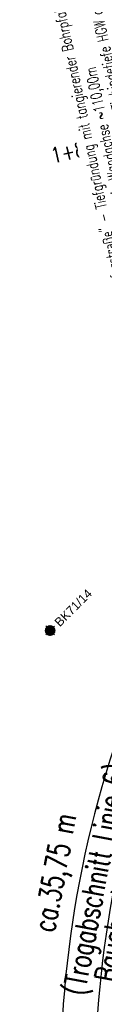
# Model space of a CAD drawing. Header units: metres. Extents: x 3458045 to 3462392, y 5482308 to 5484762.
# Tile 110 of 256: x 3459639 to 3459649, y 5483585 to 5483698. Entities that reach past the tile are written whole.
import ezdxf
from ezdxf.enums import TextEntityAlignment as Align

# ---------------------------------------------------------------- set-up
doc = ezdxf.new("R2010")
doc.units = ezdxf.units.M
doc.header["$PDMODE"] = 3
doc.header["$PDSIZE"] = 0.1
doc.linetypes.add('AUSGEZOGEN', pattern=[2, 1, 1])
doc.layers.get('0').update_dxf_attribs({"linetype": 'CONTINUOUS'})
for name, color, linetype in [('-SP_AXIS', 7, 'CONTINUOUS'), ('BAUER_BK 2014', 1, 'CONTINUOUS'), ('SP_BW5xx-BrückenB44', 7, 'CONTINUOUS'), ('SP_VERM', 1, 'CONTINUOUS')]:
    doc.layers.add(name, color=color, linetype=linetype)
doc.styles.add('K_ISOCP', font='k_isocp.shx')
doc.styles.add('SIMPLEX8', font='simplexd.shx', dxfattribs={"width": 0.8})
doc.styles.add('SP_F', font='romans.shx', dxfattribs={"width": 0.7, "bigfont": 'sp_f.shx'})
doc.styles.get("Standard").update_dxf_attribs({"font": 'txt.shx'})

# ---------------------------------------------------------------- blocks, each defined once
blk = doc.blocks.new('kmr_li')
at = {"color": 1, "linetype": 'Continuous'}
blk.add_line((0, 0), (0, 3.571), dxfattribs=at)
at = {"color": 1}
for p, q in [((0, 0), (-0.306, 0.907)), ((-0.306, 0.907), (0, 0.519)), ((0, 0), (0.306, 0.907)), ((0.306, 0.907), (0, 0.519))]:
    blk.add_line(p, q, dxfattribs=at)
at = {"color": 1, "linetype": 'Continuous', "style": 'K_ISOCP'}
blk.add_attdef('STATION', text='', height=1, rotation=270.00006, dxfattribs=at).set_placement((0, 4.404), align=Align.MIDDLE_RIGHT)
blk.add_attdef('PARAUL', text='', height=1, rotation=270.00006, dxfattribs=at).set_placement((-0.5, 1), align=Align.TOP_RIGHT)
blk.add_attdef('PARAOL', text='', height=1, rotation=270.00006, dxfattribs=at).set_placement((0.5, 1), align=Align.BOTTOM_RIGHT)
blk = doc.blocks.new('BK71-14')
at = {"layer": 'BAUER_BK 2014'}
h = blk.add_hatch(color=11, dxfattribs=at)
h.dxf.hatch_style = 1
h.paths.add_polyline_path([(-2.5, 0, 1), (2.5, 0, 1)])
blk.add_point((0, 0), dxfattribs=at)
blk = doc.blocks.new('SOFI-HK', base_point=(0, 0.000969))
at = {"color": 0, "linetype": 'Continuous'}
for p, q in [((-0.145258, 0.000969), (0.139135, 0.000969)), ((0, 0.139982), (0, -0.138069))]:
    blk.add_line(p, q, dxfattribs=at)
at = {"color": 0, "linetype": 'Continuous', "const_width": 0.1}
for points in [[(0, 0.050969, 0.414214), (-0.05, 0.000969)], [(0.05, 0.000969, -0.414214), (0, -0.049031)]]:
    blk.add_lwpolyline(points, format="xyb", dxfattribs=at)
at = {"color": 0, "linetype": 'Continuous'}
blk.add_circle((0, 0.000969), 0.1, dxfattribs=at)

msp = doc.modelspace()

# ---------------------------------------------------------------- linework, layer by layer
at = {"layer": 'SP_BW5xx-BrückenB44', "color": 96}
msp.add_lwpolyline([(3459696.0024, 5483467.3082, 0.00079456), (3459695.8953, 5483467.5286, 0.01166491), (3459694.1044, 5483470.9838, 0.00996883), (3459692.121, 5483474.4366, 0.00815622), (3459689.9872, 5483477.8577, 0.00634367), (3459687.7274, 5483481.2572, 0.00453117), (3459685.3656, 5483484.6479, 0.00271869), (3459682.9256, 5483488.0446, 0.00090623), (3459680.4316, 5483491.464, -0.00078314), (3459677.5148, 5483495.4616, -0.00234941), (3459674.5982, 5483499.5121, -0.0039157), (3459671.7078, 5483503.6341, -0.005482), (3459668.8712, 5483507.8456, -0.00704834), (3459666.1179, 5483512.1632, -0.0086147), (3459663.479, 5483516.602, -0.01016973), (3459660.9908, 5483521.1699, -0.20677447), (3459654.3611, 5483615.5275, -0.00513431)], format="xyb", dxfattribs=at)
at = {"layer": 'SP_VERM', "color": 3, "linetype": 'AUSGEZOGEN'}
msp.add_lwpolyline([(3459651.946, 5483620.8907, 0.20893496), (3459656.1265, 5483522.0995, 0.00254008), (3459656.6886, 5483520.9631, 0.01148911), (3459659.556, 5483515.5591, 0.00995712), (3459662.5751, 5483510.4155, 0.00842518), (3459665.7045, 5483505.5067, 0.00689327), (3459668.9025, 5483500.8139, 0.0053614), (3459672.1314, 5483496.3166, 0.00382955), (3459675.3571, 5483491.9937, 0.00229773), (3459678.5489, 5483487.8239, 0.00076591), (3459681.6788, 5483483.7864), (3459702.9562, 5483456.3974)], format="xyb", dxfattribs=at)

# ---------------------------------------------------------------- block references
at = {"layer": '-SP_AXIS'}
ref = msp.add_blockref('kmr_li', (3459667.4585, 5483688.3544), dxfattribs=dict(at, xscale=1.75, yscale=1.75, zscale=1.75, rotation=102.6037746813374))
ref.add_attrib('STATION', ' 1+835.0512', dxfattribs={"layer": '0', "color": 1, "linetype": 'Continuous', "height": 1.75, "rotation": 12.603833, "style": 'SIMPLEX8', "width": 0.8}).set_placement((3459654.0246, 5483685.3507), align=Align.MIDDLE_RIGHT)
ref.add_attrib('PARAOL', 'A=', dxfattribs={"layer": '0', "color": 1, "linetype": 'Continuous', "height": 1.75, "rotation": 12.603833, "style": 'SIMPLEX8', "width": 0.8}).set_placement((3459665.5597, 5483688.8265), align=Align.BOTTOM_RIGHT)
ref.add_attrib('PARAUL', 'R=425.000', dxfattribs={"layer": '0', "color": 1, "linetype": 'Continuous', "height": 1.75, "rotation": 12.603833, "style": 'SIMPLEX8', "width": 0.8}).set_placement((3459665.9416, 5483687.1186), align=Align.TOP_RIGHT)
at = {"layer": 'BAUER_BK 2014', "xscale": 0.25, "yscale": 0.25}
msp.add_blockref('BK71-14', (3459642.42, 5483628.223, -4.758), dxfattribs=at)

# ---------------------------------------------------------------- texts
at = {"layer": 'SP_VERM', "color": 5, "linetype": 'AUSGEZOGEN', "char_height": 2.5, "attachment_point": 5, "rotation": 79.370151, "style": 'SP_F'}
for s, insert in [('\\A1;(Trogabschnitt Linie 6)', (3459648.0378, 5483599.5849)), ('\\A1; ca.35,75 m', (3459643.1981, 5483599.7503)), ('\\A1;Bauabschnitt 2', (3459650.3956, 5483596.7171))]:
    msp.add_mtext(s, dxfattribs=dict(at, insert=insert))

# ---------------------------------------------------------------- next in the draw order: texts
at = {"layer": 'BAUER_BK 2014', "insert": (3459642.8291, 5483629.3034, -195.2606), "char_height": 1, "attachment_point": 1, "rotation": 45, "bg_fill": 3, "box_fill_scale": 1, "bg_fill_color": 256, "bg_fill_transparency": 0}
msp.add_mtext_dynamic_manual_height_columns('{\\fArial|b0|i0|c0|p34;BK71/14}', width=5.595319, gutter_width=12.5, heights=[0], dxfattribs=at)
at = {"layer": 'SP_VERM', "color": 3, "linetype": 'AUSGEZOGEN', "insert": (3459649.8484, 5483680.578), "char_height": 1.25, "attachment_point": 5, "rotation": 101.915345, "style": 'SP_F', "bg_fill": 3, "box_fill_scale": 1.5, "bg_fill_color": 256, "bg_fill_transparency": 0}
msp.add_mtext('\\A1;Bauwerk "SÜ Rheinuferstraße" - Tiefgründung mit tangierender Bohrpfahlwand\\PAbwicklungslänge in Wandachse ~110,00m\\PBohrpfahllänge ca. 15m, Endteufe ~+80,00müNN, Einbindetiefe HGW ca. 12m', dxfattribs=at)

# ---------------------------------------------------------------- next in the draw order: block references
at = {"layer": 'BAUER_BK 2014', "xscale": 5.000000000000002, "yscale": 5.000000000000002, "zscale": 5.000000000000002, "rotation": 314.0182533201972}
msp.add_blockref('SOFI-HK', (3459642.42, 5483628.223, -4.758), dxfattribs=at)

doc.saveas('drawing.dxf')
